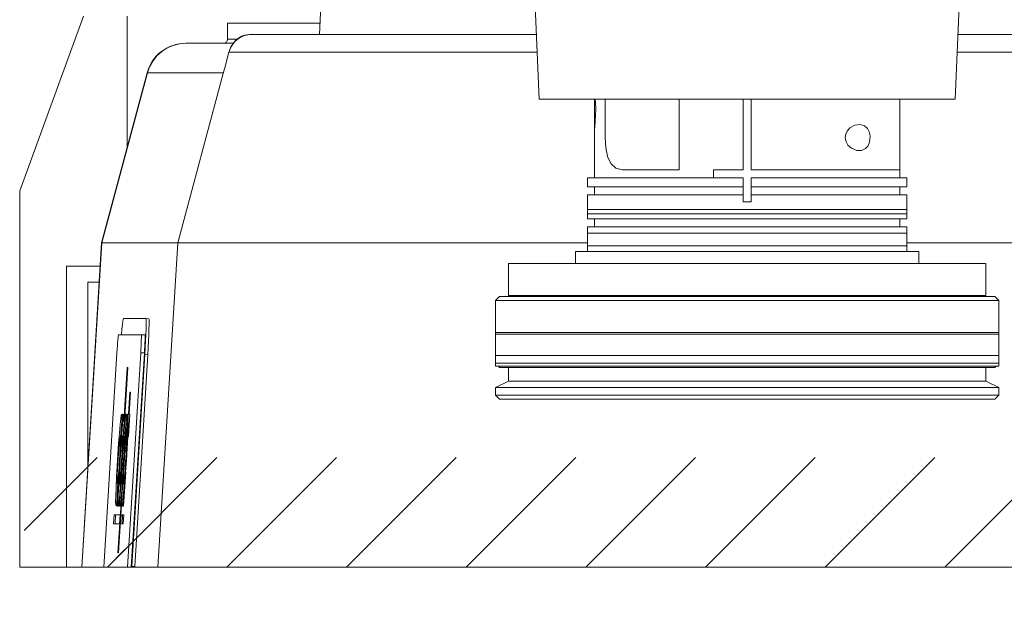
# Model space of a CAD drawing. Extents: x 13 to 426, y 7 to 274.
# Tile 8 of 17: x 172 to 209, y 80 to 102. Entities that reach past the tile are written whole.
import ezdxf

# ---------------------------------------------------------------- set-up
doc = ezdxf.new("R2010")
doc.units = 0
doc.header["$MEASUREMENT"] = 0
doc.header["$PDSIZE"] = -1
doc.styles.add('SLDTEXTSTYLE0', font='SIMPLEX', dxfattribs={"width": 0.75})
doc.dimstyles.new('SLDDIMSTYLE0', dxfattribs={"dimtxt": 4.233333, "dimasz": 3.9624, "dimexe": 3.175, "dimexo": 0.0625, "dimgap": 1.058333, "dimtad": 0, "dimtih": 1, "dimtoh": 1, "dimdec": 0, "dimlfac": 3.333333, "dimzin": 12, "dimdsep": 46, "dimtxsty": 'Standard', "dimsah": 1, "dimcen": 0.09, "dimclrd": 7, "dimclre": 7, "dimclrt": 7, "dimadec": 0, "dimazin": 0, "dimtfac": 1, "dimtdec": 4, "dimtofl": 0, "dimtmove": 0, "dimatfit": 3, "dimfxl": 1, "dimtolj": 1, "dimtzin": 12, "dimarcsym": 0})

# ---------------------------------------------------------------- blocks, each defined once
blk = doc.blocks.new('*D16')
at = {"color": 7}
for p, q in [((238.781, 108.773), (238.781, 121.473)), ((208.827, 108.773), (241.956, 108.773)), ((208.827, 105.773), (241.956, 105.773)), ((238.781, 96.322), (238.781, 105.773)), ((236.281, 96.322), (238.781, 96.322))]:
    blk.add_line(p, q, dxfattribs=at)
for p in [(207.557, 108.773), (207.557, 105.773)]:
    blk.add_point(p, dxfattribs=at)
for points in [[(238.781, 108.773), (239.442, 112.735), (238.121, 112.735)], [(238.781, 105.773), (238.121, 101.81), (239.442, 101.81)]]:
    blk.add_solid(points, dxfattribs=at)
at = {"color": 7, "insert": (230, 95.193), "char_height": 3.175, "attachment_point": 7, "style": 'SLDTEXTSTYLE0'}
blk.add_mtext('10', dxfattribs=at)
blk = doc.blocks.new('*D17')
at = {"color": 7}
for p, q in [((245.131, 119.273), (245.131, 131.973)), ((208.827, 119.273), (248.306, 119.273)), ((208.827, 105.773), (248.306, 105.773)), ((245.131, 105.773), (245.131, 93.073))]:
    blk.add_line(p, q, dxfattribs=at)
for p in [(207.557, 119.273), (207.557, 105.773)]:
    blk.add_point(p, dxfattribs=at)
for points in [[(245.131, 119.273), (245.792, 123.235), (244.471, 123.235)], [(245.131, 105.773), (244.471, 101.81), (245.792, 101.81)]]:
    blk.add_solid(points, dxfattribs=at)
at = {"color": 7, "insert": (242.785, 111.589), "char_height": 3.175, "attachment_point": 7, "style": 'SLDTEXTSTYLE0'}
blk.add_mtext('45', dxfattribs=at)

msp = doc.modelspace()

# ---------------------------------------------------------------- hatches: boundary and pattern name
h = msp.add_hatch()
h.set_pattern_fill('ANSI31', scale=25.4, style=0)
edge = h.paths.add_edge_path()
edge.add_line((174.107, 81.152), (174.107, 81.152))
edge.add_line((174.107, 81.152), (174.857, 81.152))
edge.add_line((174.857, 81.152), (174.857, 81.152))
edge.add_line((188.231, 81.152), (175.419, 81.152))
edge.add_line((188.231, 81.152), (188.231, 81.152))
edge.add_line((188.231, 81.152), (191.957, 81.152))
edge.add_line((191.957, 81.152), (206.957, 81.152))
edge.add_line((206.957, 81.152), (210.683, 81.152))
edge.add_line((210.683, 81.152), (210.683, 81.152))
edge.add_line((210.683, 81.152), (223.495, 81.152))
edge.add_line((224.057, 81.152), (224.057, 81.152))
edge.add_line((224.057, 81.152), (224.807, 81.152))
edge.add_line((224.807, 81.152), (224.807, 81.152))
edge.add_line((224.807, 81.152), (225.05, 81.152))
edge.add_line((225.05, 81.152), (225.197, 81.152))
edge.add_line((226.757, 81.152), (225.197, 81.152))
edge.add_line((226.757, 81.152), (226.757, 81.152))
edge.add_line((225.006, 81.152), (215.078, 81.152))
edge.add_line((215.078, 81.152), (215.078, 81.152))
edge.add_line((207.361, 81.152), (215.078, 81.152))
edge.add_line((191.554, 81.152), (207.361, 81.152))
edge.add_line((183.836, 81.152), (191.554, 81.152))
edge.add_line((183.836, 81.152), (183.836, 81.152))
edge.add_line((173.908, 81.152), (183.836, 81.152))
edge.add_line((172.157, 81.152), (172.157, 81.152))
edge.add_line((173.717, 81.152), (172.157, 81.152))
edge.add_line((173.717, 81.152), (173.865, 81.152))
edge.add_line((173.865, 81.152), (174.107, 81.152))
edge.add_arc((177.857, 81.152), 3, 144.3645, 180)
edge.add_arc((221.057, 81.152), 3, 0, 35.6355)
edge.add_arc((221.057, 81.152), 5.7, 0, 46.1426)
edge.add_arc((177.857, 81.152), 5.7, 133.8574, 180)
h = msp.add_hatch()
h.set_pattern_fill('ANSI31', scale=25.4, style=0)
edge = h.paths.add_edge_path()
edge.add_line((176.474, 81.152), (175.546, 81.152))
edge.add_line((176.363, 81.152), (176.345, 81.152))
edge.add_line((176.345, 81.152), (176.205, 81.152))
edge.add_line((176.205, 81.152), (175.312, 81.152))
edge.add_line((175.312, 81.152), (175.453, 81.152))
edge.add_line((175.453, 81.152), (175.435, 81.152))
edge.add_ellipse((176.869, 81.152), major_axis=(-22.178, 0), ratio=0.061049, start_angle=287.801, end_angle=291.9589)
edge.add_ellipse((176.02, 81.152), major_axis=(-22.178, 0), ratio=0.061049, start_angle=68.0411, end_angle=72.199)
h = msp.add_hatch()
h.set_pattern_fill('ANSI38', scale=25.4, style=0)
edge = h.paths.add_edge_path()
edge.add_line((193.797, 81.152), (193.398, 81.152))
edge.add_line((194.724, 81.152), (193.797, 81.152))
edge.add_line((195.124, 81.152), (194.724, 81.152))
edge.add_line((195.124, 81.152), (198.592, 81.152))
edge.add_line((198.991, 81.152), (198.592, 81.152))
edge.add_line((199.919, 81.152), (198.991, 81.152))
edge.add_line((200.318, 81.152), (199.919, 81.152))
edge.add_line((200.318, 81.152), (203.787, 81.152))
edge.add_line((204.186, 81.152), (203.787, 81.152))
edge.add_line((205.114, 81.152), (204.186, 81.152))
edge.add_line((205.513, 81.152), (205.114, 81.152))
edge.add_line((205.513, 81.152), (208.981, 81.152))
edge.add_line((209.38, 81.152), (208.981, 81.152))
edge.add_line((210.308, 81.152), (209.38, 81.152))
edge.add_line((210.707, 81.152), (210.308, 81.152))
edge.add_line((210.707, 81.152), (214.176, 81.152))
edge.add_line((214.575, 81.152), (214.176, 81.152))
edge.add_line((215.503, 81.152), (214.575, 81.152))
edge.add_line((215.902, 81.152), (215.503, 81.152))
edge.add_line((215.902, 81.152), (219.37, 81.152))
edge.add_line((219.77, 81.152), (219.37, 81.152))
edge.add_line((220.697, 81.152), (219.77, 81.152))
edge.add_line((221.096, 81.152), (220.697, 81.152))
edge.add_line((221.096, 81.152), (224.565, 81.152))
edge.add_line((224.964, 81.152), (224.565, 81.152))
edge.add_line((225.892, 81.152), (224.964, 81.152))
edge.add_line((226.348, 81.152), (225.892, 81.152))
edge.add_line((226.348, 81.152), (224.74, 81.152))
edge.add_line((224.74, 81.152), (224.74, 81.152))
edge.add_line((224.74, 81.152), (224.138, 81.152))
edge.add_line((224.138, 81.152), (224.138, 81.152))
edge.add_line((224.74, 81.152), (224.138, 81.152))
edge.add_line((224.74, 81.152), (224.74, 81.152))
edge.add_line((224.74, 81.152), (224.512, 81.152))
edge.add_line((224.512, 81.152), (214.047, 81.152))
edge.add_line((214.047, 81.152), (214.047, 81.152))
edge.add_line((212.131, 81.152), (212.131, 81.152))
edge.add_line((212.131, 81.152), (203.57, 81.152))
edge.add_line((203.57, 81.152), (203.57, 81.152))
edge.add_line((201.654, 81.152), (201.654, 81.152))
edge.add_line((201.654, 81.152), (193.092, 81.152))
edge.add_line((193.092, 81.152), (193.092, 81.152))
edge.add_line((191.176, 81.152), (191.176, 81.152))
edge.add_line((191.176, 81.152), (182.615, 81.152))
edge.add_line((182.615, 81.152), (182.615, 81.152))
edge.add_line((180.699, 81.152), (180.699, 81.152))
edge.add_line((180.699, 81.152), (174.402, 81.152))
edge.add_line((174.402, 81.152), (174.174, 81.152))
edge.add_line((174.174, 81.152), (174.174, 81.152))
edge.add_line((174.776, 81.152), (174.174, 81.152))
edge.add_line((174.776, 81.152), (174.776, 81.152))
edge.add_line((174.776, 81.152), (174.174, 81.152))
edge.add_line((174.174, 81.152), (174.174, 81.152))
edge.add_line((174.174, 81.152), (172.566, 81.152))
edge.add_line((173.022, 81.152), (172.566, 81.152))
edge.add_line((173.022, 81.152), (173.95, 81.152))
edge.add_line((174.349, 81.152), (173.95, 81.152))
edge.add_line((174.349, 81.152), (177.814, 81.152))
edge.add_line((178.213, 81.152), (177.814, 81.152))
edge.add_line((179.141, 81.152), (178.213, 81.152))
edge.add_line((179.54, 81.152), (179.141, 81.152))
edge.add_line((179.54, 81.152), (183.009, 81.152))
edge.add_line((183.408, 81.152), (183.009, 81.152))
edge.add_line((184.335, 81.152), (183.408, 81.152))
edge.add_line((184.734, 81.152), (184.335, 81.152))
edge.add_line((184.734, 81.152), (188.203, 81.152))
edge.add_line((188.602, 81.152), (188.203, 81.152))
edge.add_line((189.53, 81.152), (188.602, 81.152))
edge.add_line((189.929, 81.152), (189.53, 81.152))
edge.add_line((189.929, 81.152), (193.398, 81.152))
edge.add_spline(control_points=[(207.773, 81.152), (208.518, 81.152), (209.264, 81.152), (210.383, 81.152), (210.757, 81.152), (211.505, 81.152), (211.879, 81.152), (212.452, 81.152), (212.645, 81.152), (212.955, 81.152), (213.065, 81.152), (213.279, 81.152), (213.383, 81.152), (213.679, 81.152), (213.867, 81.152), (214.242, 81.152), (214.428, 81.152), (215.356, 81.152), (216.093, 81.152), (216.83, 81.152)], knot_values=[0, 0, 0, 0, 0.25, 0.25, 0.375, 0.375, 0.5, 0.5, 0.5625, 0.5625, 0.59375, 0.59375, 0.625, 0.625, 0.6875, 0.6875, 0.75, 0.75, 1, 1, 1, 1], degree=3, periodic=0)
edge.add_spline(control_points=[(197.295, 81.152), (198.041, 81.152), (198.786, 81.152), (199.906, 81.152), (200.279, 81.152), (201.028, 81.152), (201.402, 81.152), (201.975, 81.152), (202.167, 81.152), (202.478, 81.152), (202.588, 81.152), (202.802, 81.152), (202.906, 81.152), (203.202, 81.152), (203.389, 81.152), (203.765, 81.152), (203.951, 81.152), (204.879, 81.152), (205.616, 81.152), (206.353, 81.152)], knot_values=[0, 0, 0, 0, 0.25, 0.25, 0.375, 0.375, 0.5, 0.5, 0.5625, 0.5625, 0.59375, 0.59375, 0.625, 0.625, 0.6875, 0.6875, 0.75, 0.75, 1, 1, 1, 1], degree=3, periodic=0)
edge.add_spline(control_points=[(186.818, 81.152), (187.563, 81.152), (188.309, 81.152), (189.428, 81.152), (189.802, 81.152), (190.55, 81.152), (190.924, 81.152), (191.497, 81.152), (191.69, 81.152), (192, 81.152), (192.11, 81.152), (192.324, 81.152), (192.428, 81.152), (192.724, 81.152), (192.912, 81.152), (193.287, 81.152), (193.473, 81.152), (194.401, 81.152), (195.138, 81.152), (195.875, 81.152)], knot_values=[0, 0, 0, 0, 0.25, 0.25, 0.375, 0.375, 0.5, 0.5, 0.5625, 0.5625, 0.59375, 0.59375, 0.625, 0.625, 0.6875, 0.6875, 0.75, 0.75, 1, 1, 1, 1], degree=3, periodic=0)
edge.add_spline(control_points=[(176.34, 81.152), (177.086, 81.152), (177.831, 81.152), (178.951, 81.152), (179.324, 81.152), (180.073, 81.152), (180.447, 81.152), (181.02, 81.152), (181.212, 81.152), (181.523, 81.152), (181.633, 81.152), (181.847, 81.152), (181.951, 81.152), (182.247, 81.152), (182.434, 81.152), (182.81, 81.152), (182.996, 81.152), (183.924, 81.152), (184.661, 81.152), (185.398, 81.152)], knot_values=[0, 0, 0, 0, 0.25, 0.25, 0.375, 0.375, 0.5, 0.5, 0.5625, 0.5625, 0.59375, 0.59375, 0.625, 0.625, 0.6875, 0.6875, 0.75, 0.75, 1, 1, 1, 1], degree=3, periodic=0)
h = msp.add_hatch()
h.set_pattern_fill('ANSI31', scale=25.4, style=0)
edge = h.paths.add_edge_path()
edge.add_line((182.931, 81.152), (182.931, 81.152))
edge.add_line((182.931, 81.152), (174.707, 81.152))
edge.add_line((174.707, 81.152), (174.707, 81.152))
edge.add_line((182.931, 81.152), (174.707, 81.152))
h = msp.add_hatch()
h.set_pattern_fill('ANSI31', scale=25.4, style=0)
edge = h.paths.add_edge_path()
edge.add_line((178.228, 81.152), (178.228, 81.152))
edge.add_line((178.228, 81.152), (181.218, 81.152))
edge.add_line((181.218, 81.152), (181.218, 81.152))
edge.add_line((181.218, 81.152), (181.443, 81.152))
edge.add_line((181.443, 81.152), (181.443, 81.152))
edge.add_line((178.228, 81.152), (181.443, 81.152))
h = msp.add_hatch()
h.set_pattern_fill('ANSI31', scale=25.4, style=0)
edge = h.paths.add_edge_path()
edge.add_line((178.228, 81.152), (185.086, 81.152))
edge.add_line((178.228, 81.152), (178.228, 81.152))
edge.add_line((178.228, 81.152), (185.086, 81.152))
edge.add_line((185.086, 81.152), (185.086, 81.152))
h = msp.add_hatch()
h.set_pattern_fill('ANSI38', scale=25.4, style=0)
edge = h.paths.add_edge_path()
edge.add_line((178.228, 81.152), (178.228, 81.152))
edge.add_line((181.392, 81.152), (178.228, 81.152))
edge.add_line((181.392, 81.152), (181.392, 81.152))
edge.add_line((181.392, 81.152), (178.228, 81.152))
h = msp.add_hatch()
h.set_pattern_fill('ANSI38', scale=25.4, style=0)
edge = h.paths.add_edge_path()
edge.add_line((184.966, 81.152), (178.393, 81.152))
edge.add_line((184.966, 81.152), (184.966, 81.152))
edge.add_line((184.966, 81.152), (178.393, 81.152))
edge.add_line((178.393, 81.152), (178.393, 81.152))
h = msp.add_hatch()
h.set_pattern_fill('ANSI38', scale=25.4, style=0)
edge = h.paths.add_edge_path()
edge.add_line((218.507, 81.152), (218.507, 81.152))
edge.add_line((180.407, 81.152), (218.507, 81.152))
edge.add_line((180.407, 81.152), (180.407, 81.152))
edge.add_line((218.507, 81.152), (180.407, 81.152))
h = msp.add_hatch()
h.set_pattern_fill('ANSI31', scale=25.4, style=0)
edge = h.paths.add_edge_path()
edge.add_line((185.086, 81.152), (185.086, 81.152))
edge.add_line((181.871, 81.152), (185.086, 81.152))
edge.add_line((181.871, 81.152), (181.871, 81.152))
edge.add_line((181.871, 81.152), (182.095, 81.152))
edge.add_line((182.095, 81.152), (182.095, 81.152))
edge.add_line((182.095, 81.152), (185.086, 81.152))
h = msp.add_hatch()
h.set_pattern_fill('ANSI38', scale=25.4, style=0)
edge = h.paths.add_edge_path()
edge.add_line((184.895, 81.152), (184.895, 81.152))
edge.add_line((184.895, 81.152), (181.922, 81.152))
edge.add_line((181.922, 81.152), (181.922, 81.152))
edge.add_line((184.895, 81.152), (181.922, 81.152))
h = msp.add_hatch()
h.set_pattern_fill('ANSI38', scale=25.4, style=0)
edge = h.paths.add_edge_path()
edge.add_line((186.732, 81.152), (187.204, 81.152))
edge.add_line((186.732, 81.152), (186.732, 81.152))
edge.add_line((187.204, 81.152), (186.732, 81.152))
edge.add_line((187.204, 81.152), (187.204, 81.152))
h = msp.add_hatch()
h.set_pattern_fill('ANSI31', scale=25.4, style=0)
edge = h.paths.add_edge_path()
edge.add_line((188.705, 81.152), (188.705, 81.152))
edge.add_line((188.705, 81.152), (191.696, 81.152))
edge.add_line((191.696, 81.152), (191.696, 81.152))
edge.add_line((191.696, 81.152), (191.92, 81.152))
edge.add_line((191.92, 81.152), (191.92, 81.152))
edge.add_line((188.705, 81.152), (191.92, 81.152))
h = msp.add_hatch()
h.set_pattern_fill('ANSI31', scale=25.4, style=0)
edge = h.paths.add_edge_path()
edge.add_line((188.705, 81.152), (188.705, 81.152))
edge.add_line((188.705, 81.152), (195.563, 81.152))
edge.add_line((195.563, 81.152), (195.563, 81.152))
edge.add_line((188.705, 81.152), (195.563, 81.152))
h = msp.add_hatch()
h.set_pattern_fill('ANSI38', scale=25.4, style=0)
edge = h.paths.add_edge_path()
edge.add_line((191.869, 81.152), (188.705, 81.152))
edge.add_line((191.869, 81.152), (191.869, 81.152))
edge.add_line((191.869, 81.152), (188.705, 81.152))
edge.add_line((188.705, 81.152), (188.705, 81.152))
h = msp.add_hatch()
h.set_pattern_fill('ANSI38', scale=25.4, style=0)
edge = h.paths.add_edge_path()
edge.add_line((195.443, 81.152), (188.871, 81.152))
edge.add_line((195.443, 81.152), (195.443, 81.152))
edge.add_line((195.443, 81.152), (188.871, 81.152))
edge.add_line((188.871, 81.152), (188.871, 81.152))
h = msp.add_hatch()
h.set_pattern_fill('ANSI31', scale=25.4, style=0)
edge = h.paths.add_edge_path()
edge.add_line((205.324, 81.152), (208.449, 81.152))
edge.add_line((205.324, 81.152), (205.324, 81.152))
edge.add_line((193.59, 81.152), (205.324, 81.152))
edge.add_line((193.59, 81.152), (193.59, 81.152))
edge.add_line((190.465, 81.152), (193.59, 81.152))
edge.add_line((190.465, 81.152), (190.465, 81.152))
edge.add_line((193.59, 81.152), (190.465, 81.152))
edge.add_line((193.59, 81.152), (193.59, 81.152))
edge.add_line((195.723, 81.152), (193.59, 81.152))
edge.add_line((195.723, 81.152), (195.723, 81.152))
edge.add_line((203.191, 81.152), (195.723, 81.152))
edge.add_line((203.191, 81.152), (203.191, 81.152))
edge.add_line((205.324, 81.152), (203.191, 81.152))
edge.add_line((205.324, 81.152), (205.324, 81.152))
edge.add_line((208.449, 81.152), (205.324, 81.152))
edge.add_line((208.449, 81.152), (208.449, 81.152))
h = msp.add_hatch()
h.set_pattern_fill('ANSI31', scale=25.4, style=0)
edge = h.paths.add_edge_path()
edge.add_line((195.563, 81.152), (195.563, 81.152))
edge.add_line((192.348, 81.152), (195.563, 81.152))
edge.add_line((192.348, 81.152), (192.348, 81.152))
edge.add_line((192.348, 81.152), (192.573, 81.152))
edge.add_line((192.573, 81.152), (192.573, 81.152))
edge.add_line((192.573, 81.152), (195.563, 81.152))
h = msp.add_hatch()
h.set_pattern_fill('ANSI38', scale=25.4, style=0)
edge = h.paths.add_edge_path()
edge.add_line((195.373, 81.152), (192.399, 81.152))
edge.add_line((195.373, 81.152), (195.373, 81.152))
edge.add_line((195.373, 81.152), (192.399, 81.152))
edge.add_line((192.399, 81.152), (192.399, 81.152))
h = msp.add_hatch()
h.set_pattern_fill('ANSI38', scale=25.4, style=0)
edge = h.paths.add_edge_path()
edge.add_line((197.209, 81.152), (197.682, 81.152))
edge.add_line((197.209, 81.152), (197.209, 81.152))
edge.add_line((197.682, 81.152), (197.209, 81.152))
edge.add_line((197.682, 81.152), (197.682, 81.152))
h = msp.add_hatch()
h.set_pattern_fill('ANSI31', scale=25.4, style=0)
edge = h.paths.add_edge_path()
edge.add_line((199.183, 81.152), (199.183, 81.152))
edge.add_line((199.183, 81.152), (202.173, 81.152))
edge.add_line((202.173, 81.152), (202.173, 81.152))
edge.add_line((202.173, 81.152), (202.398, 81.152))
edge.add_line((202.398, 81.152), (202.398, 81.152))
edge.add_line((199.183, 81.152), (202.398, 81.152))
h = msp.add_hatch()
h.set_pattern_fill('ANSI31', scale=25.4, style=0)
edge = h.paths.add_edge_path()
edge.add_line((199.183, 81.152), (199.183, 81.152))
edge.add_line((199.183, 81.152), (206.041, 81.152))
edge.add_line((206.041, 81.152), (206.041, 81.152))
edge.add_line((199.183, 81.152), (206.041, 81.152))
h = msp.add_hatch()
h.set_pattern_fill('ANSI38', scale=25.4, style=0)
edge = h.paths.add_edge_path()
edge.add_line((199.183, 81.152), (199.183, 81.152))
edge.add_line((202.347, 81.152), (199.183, 81.152))
edge.add_line((202.347, 81.152), (202.347, 81.152))
edge.add_line((202.347, 81.152), (199.183, 81.152))
h = msp.add_hatch()
h.set_pattern_fill('ANSI38', scale=25.4, style=0)
edge = h.paths.add_edge_path()
edge.add_line((205.921, 81.152), (199.348, 81.152))
edge.add_line((205.921, 81.152), (205.921, 81.152))
edge.add_line((205.921, 81.152), (199.348, 81.152))
edge.add_line((199.348, 81.152), (199.348, 81.152))
h = msp.add_hatch()
h.set_pattern_fill('ANSI31', scale=25.4, style=0)
edge = h.paths.add_edge_path()
edge.add_line((206.041, 81.152), (206.041, 81.152))
edge.add_line((202.826, 81.152), (206.041, 81.152))
edge.add_line((202.826, 81.152), (202.826, 81.152))
edge.add_line((202.826, 81.152), (203.05, 81.152))
edge.add_line((203.05, 81.152), (203.05, 81.152))
edge.add_line((203.05, 81.152), (206.041, 81.152))
h = msp.add_hatch()
h.set_pattern_fill('ANSI38', scale=25.4, style=0)
edge = h.paths.add_edge_path()
edge.add_line((205.85, 81.152), (205.85, 81.152))
edge.add_line((205.85, 81.152), (202.877, 81.152))
edge.add_line((202.877, 81.152), (202.877, 81.152))
edge.add_line((205.85, 81.152), (202.877, 81.152))
h = msp.add_hatch()
h.set_pattern_fill('ANSI38', scale=25.4, style=0)
edge = h.paths.add_edge_path()
edge.add_line((207.687, 81.152), (208.159, 81.152))
edge.add_line((207.687, 81.152), (207.687, 81.152))
edge.add_line((208.159, 81.152), (207.687, 81.152))
edge.add_line((208.159, 81.152), (208.159, 81.152))

# ---------------------------------------------------------------- linework, layer by layer
at = {"color": 7, "linetype": 'Continuous', "lineweight": 15}
for p, q in [((183.494, 103.223), (183.407, 101.153)), ((191.461, 103.223), (191.657, 98.723)), ((207.257, 98.723), (207.454, 103.223)), ((172.157, 95.276), (174.548, 101.846)), ((176.191, 101.846), (176.191, 96.919)), ((179.957, 101.573), (179.957, 100.973)), ((183.425, 101.573), (179.957, 101.573)), ((179.957, 100.973), (180.305, 100.973)), ((180.777, 101.153), (180.609, 101.132)), ((180.777, 101.153), (180.874, 101.153)), ((180.874, 101.153), (191.532, 101.153)), ((207.382, 101.153), (218.04, 101.153)), ((178.388, 100.823), (178.397, 100.823)), ((178.397, 100.823), (180.166, 100.823)), ((191.58, 100.486), (180.005, 100.486)), ((218.909, 100.486), (207.334, 100.486)), ((179.805, 99.741), (179.821, 99.793)), ((176.939, 99.711), (175.227, 93.323)), ((176.948, 99.711), (175.237, 93.323)), ((176.948, 99.711), (176.939, 99.711)), ((179.797, 99.711), (176.948, 99.711)), ((179.805, 99.741), (178.086, 93.323)), ((179.805, 99.741), (179.797, 99.711)), ((191.657, 98.723), (207.257, 98.723)), ((193.723, 98.723), (193.723, 95.776)), ((194.123, 98.723), (194.123, 97.285)), ((196.904, 98.723), (196.904, 96.066)), ((199.308, 96.074), (199.308, 98.723)), ((199.606, 96.074), (199.606, 98.723)), ((205.191, 96.074), (205.191, 98.723)), ((205.191, 97.621), (205.191, 98.723)), ((193.723, 97.526), (193.723, 95.776)), ((205.191, 95.776), (205.191, 96.526)), ((193.46, 95.776), (193.46, 95.426)), ((199.308, 95.776), (193.46, 95.776)), ((194.784, 96.066), (196.904, 96.066)), ((199.308, 96.074), (198.197, 96.074)), ((198.197, 95.776), (198.197, 96.074)), ((199.308, 95.426), (199.308, 95.776)), ((205.191, 96.074), (199.606, 96.074)), ((205.454, 95.776), (199.606, 95.776)), ((199.606, 95.426), (199.606, 95.776)), ((205.454, 95.426), (205.454, 95.776)), ((199.308, 95.426), (193.46, 95.426)), ((193.723, 95.426), (193.723, 95.129)), ((193.723, 95.426), (193.723, 95.129)), ((199.308, 95.129), (199.308, 95.426)), ((205.454, 95.426), (199.606, 95.426)), ((199.606, 95.129), (199.606, 95.426)), ((205.191, 95.129), (205.191, 95.426)), ((205.191, 95.129), (205.191, 95.426)), ((172.157, 95.276), (172.157, 81.152)), ((193.46, 95.129), (193.46, 94.412)), ((199.308, 95.129), (193.46, 95.129)), ((199.308, 94.872), (199.308, 95.129)), ((205.454, 95.129), (199.606, 95.129)), ((199.606, 94.872), (199.606, 95.129)), ((205.454, 94.412), (205.454, 95.129)), ((199.606, 94.872), (199.308, 94.872)), ((193.46, 94.576), (193.46, 94.226)), ((205.454, 94.576), (193.46, 94.576)), ((205.454, 94.412), (193.46, 94.412)), ((205.454, 94.226), (205.454, 94.576)), ((205.454, 94.226), (193.46, 94.226)), ((193.46, 93.929), (193.46, 93.212)), ((205.454, 93.929), (193.46, 93.929)), ((193.723, 94.226), (193.723, 93.929)), ((205.191, 93.929), (205.191, 94.226)), ((205.454, 93.212), (205.454, 93.929)), ((193.46, 93.696), (193.46, 93.003)), ((205.454, 93.696), (193.46, 93.696)), ((205.454, 93.003), (205.454, 93.696)), ((175.227, 93.323), (174.483, 81.152)), ((175.237, 93.323), (174.493, 81.152)), ((175.227, 93.323), (175.237, 93.323)), ((175.237, 93.323), (178.086, 93.323)), ((178.086, 93.323), (177.342, 81.152)), ((193.46, 93.323), (178.086, 93.323)), ((193.483, 93.212), (193.46, 93.212)), ((205.454, 93.212), (193.483, 93.212)), ((220.828, 93.323), (205.454, 93.323)), ((193.018, 93.003), (193.018, 92.553)), ((193.018, 93.003), (205.896, 93.003)), ((205.896, 92.553), (205.896, 93.003)), ((173.908, 81.152), (173.908, 92.456)), ((175.174, 92.456), (173.908, 92.456)), ((190.504, 92.553), (190.504, 91.319)), ((190.504, 92.553), (208.411, 92.553)), ((208.411, 91.319), (208.411, 92.553)), ((174.707, 91.856), (174.707, 84.821)), ((175.137, 91.856), (174.707, 91.856)), ((190.161, 91.319), (190.008, 91.166)), ((208.753, 91.319), (190.161, 91.319)), ((190.504, 91.353), (190.504, 91.319)), ((190.504, 91.353), (208.411, 91.353)), ((208.411, 91.319), (208.411, 91.353)), ((208.906, 91.166), (208.753, 91.319)), ((190.008, 91.166), (190.008, 89.894)), ((208.906, 91.166), (190.008, 91.166)), ((208.906, 89.894), (208.906, 91.166)), ((176.894, 90.485), (176.045, 90.485)), ((176.894, 90.485), (177.005, 90.478)), ((176.718, 89.878), (175.866, 89.878)), ((176.718, 89.878), (176.858, 89.869)), ((190.008, 89.966), (190.008, 88.694)), ((190.044, 89.966), (190.008, 89.966)), ((208.906, 89.894), (190.008, 89.894)), ((208.906, 89.966), (190.044, 89.966)), ((208.906, 88.694), (208.906, 89.966)), ((175.805, 89.202), (175.312, 81.152)), ((176.205, 81.152), (176.697, 89.202)), ((176.837, 89.193), (176.345, 81.152)), ((176.365, 81.185), (176.851, 89.133)), ((176.476, 81.178), (176.962, 89.126)), ((176.837, 89.193), (176.697, 89.202)), ((176.962, 89.126), (176.851, 89.133)), ((190.008, 89.101), (190.008, 88.804)), ((208.906, 89.101), (190.008, 89.101)), ((208.906, 88.804), (208.906, 89.101)), ((190.008, 88.804), (208.906, 88.804)), ((190.044, 88.694), (190.008, 88.694)), ((208.906, 88.694), (190.044, 88.694)), ((190.119, 88.694), (190.161, 88.652)), ((208.753, 88.652), (208.796, 88.694)), ((176.193, 88.65), (176.068, 86.608)), ((176.102, 86.771), (176.217, 88.65)), ((176.193, 88.65), (176.217, 88.65)), ((176.193, 88.65), (176.217, 88.648)), ((208.753, 88.652), (190.161, 88.652)), ((190.504, 88.652), (190.504, 88.132)), ((208.411, 88.132), (208.411, 88.652)), ((190.504, 88.132), (190.008, 87.901)), ((190.538, 88.132), (190.504, 88.132)), ((208.411, 88.132), (190.538, 88.132)), ((208.906, 87.901), (208.411, 88.132)), ((176.29, 87.723), (176.239, 86.89)), ((176.316, 87.723), (176.265, 86.89)), ((176.29, 87.723), (176.316, 87.723)), ((176.29, 87.723), (176.316, 87.721)), ((190.008, 87.901), (190.008, 87.604)), ((190.044, 87.901), (190.008, 87.901)), ((190.008, 87.604), (190.161, 87.452)), ((190.008, 87.604), (208.906, 87.604)), ((208.906, 87.901), (190.044, 87.901)), ((208.753, 87.452), (208.906, 87.604)), ((208.906, 87.604), (208.906, 87.901)), ((208.753, 87.452), (190.161, 87.452)), ((176.007, 86.89), (175.99, 86.608)), ((176.007, 86.89), (176.031, 86.89)), ((176.007, 86.89), (176.031, 86.888)), ((176.024, 86.771), (176.031, 86.89)), ((176.154, 86.771), (176.161, 86.89)), ((176.161, 86.89), (176.187, 86.89)), ((176.161, 86.89), (176.187, 86.888)), ((176.161, 86.055), (176.212, 86.889)), ((176.215, 86.889), (176.164, 86.056)), ((176.187, 86.89), (176.172, 86.642)), ((176.232, 86.89), (176.239, 86.89)), ((176.232, 86.89), (176.29, 86.886)), ((176.29, 86.89), (176.239, 86.056)), ((176.239, 86.89), (176.29, 86.887)), ((176.29, 86.89), (176.265, 86.89)), ((176.265, 86.89), (176.29, 86.888)), ((176.29, 86.886), (176.29, 86.886)), ((175.836, 83.693), (176.016, 86.643)), ((176.094, 86.643), (175.914, 83.693)), ((175.956, 85.598), (176.023, 86.704)), ((175.99, 86.608), (176.007, 86.607)), ((176.023, 86.704), (176.069, 86.701)), ((176.03, 84.737), (176.146, 86.643)), ((176.101, 86.704), (176.034, 85.598)), ((176.055, 86.271), (176.075, 86.607)), ((176.068, 86.608), (176.085, 86.607)), ((176.147, 86.704), (176.079, 85.598)), ((176.101, 86.704), (176.147, 86.701)), ((176.154, 86.771), (176.18, 86.77)), ((176.172, 86.642), (176.197, 86.641)), ((175.959, 86.055), (175.928, 86.056)), ((176.037, 86.055), (176.006, 86.056)), ((176.189, 86.056), (176.044, 83.693)), ((176.107, 86.055), (176.084, 86.057)), ((176.157, 85.598), (176.178, 85.945)), ((176.189, 86.056), (176.164, 86.056)), ((176.168, 85.945), (176.178, 85.945)), ((176.168, 85.945), (176.178, 85.945)), ((176.188, 85.615), (176.215, 86.056)), ((176.189, 86.056), (176.206, 86.055)), ((176.215, 86.056), (176.239, 86.056)), ((176.031, 85.548), (175.984, 84.787)), ((176.076, 85.548), (176.03, 84.787)), ((176.031, 85.548), (176.076, 85.548)), ((176.076, 85.545), (176.031, 85.548)), ((175.835, 83.631), (175.903, 84.737)), ((175.981, 84.737), (175.913, 83.631)), ((176.027, 84.737), (175.959, 83.631)), ((175.966, 83.693), (176.023, 84.626)), ((175.984, 84.787), (176.03, 84.787)), ((176.023, 84.626), (176.045, 84.626)), ((176.023, 84.626), (176.045, 84.625)), ((176.053, 84.737), (176.03, 84.737)), ((176.037, 83.631), (176.105, 84.737)), ((176.055, 83.446), (176.133, 84.72)), ((175.82, 84.279), (175.851, 84.277)), ((175.898, 84.279), (175.929, 84.277)), ((175.976, 84.279), (175.998, 84.277)), ((176.054, 84.279), (176.077, 84.277)), ((175.899, 83.727), (175.92, 84.064)), ((175.814, 83.728), (175.796, 83.446)), ((175.814, 83.728), (175.831, 83.727)), ((175.828, 83.564), (175.821, 83.446)), ((175.835, 83.631), (175.881, 83.628)), ((175.843, 81.685), (175.958, 83.564)), ((175.869, 81.685), (175.992, 83.693)), ((175.874, 83.446), (175.892, 83.728)), ((175.892, 83.728), (175.909, 83.727)), ((175.906, 83.564), (175.899, 83.446)), ((175.913, 83.631), (175.959, 83.628)), ((175.958, 83.564), (175.984, 83.563)), ((175.992, 83.693), (176.041, 83.69)), ((176.029, 83.446), (176.036, 83.564)), ((176.036, 83.564), (176.062, 83.563)), ((175.796, 83.446), (175.821, 83.446)), ((175.874, 83.446), (175.899, 83.446)), ((176.055, 83.446), (176.029, 83.446)), ((175.677, 82.779), (175.698, 83.112)), ((175.677, 82.779), (175.907, 82.779)), ((175.698, 83.112), (175.927, 83.112)), ((175.698, 83.112), (175.756, 83.109)), ((175.735, 82.779), (175.756, 83.109)), ((175.756, 83.109), (175.927, 83.109)), ((175.907, 82.779), (175.927, 83.112)), ((175.96, 83.112), (175.939, 82.779)), ((175.939, 82.779), (176.039, 82.779)), ((175.96, 83.112), (176.059, 83.112)), ((175.96, 83.112), (176.018, 83.109)), ((175.997, 82.779), (176.018, 83.109)), ((176.018, 83.109), (176.059, 83.109)), ((176.059, 83.112), (176.039, 82.779)), ((175.843, 81.685), (175.869, 81.685)), ((172.157, 81.152), (173.908, 81.152)), ((173.908, 81.152), (174.483, 81.152)), ((174.493, 81.152), (174.483, 81.152)), ((175.312, 81.152), (174.493, 81.152)), ((176.205, 81.152), (175.312, 81.152)), ((176.345, 81.152), (176.205, 81.152)), ((176.363, 81.152), (176.345, 81.152)), ((176.474, 81.152), (176.363, 81.152)), ((176.365, 81.185), (176.476, 81.178)), ((177.342, 81.152), (176.474, 81.152)), ((177.342, 81.152), (221.572, 81.152))]:
    msp.add_line(p, q, dxfattribs=at)
at = {"color": 7, "linetype": 'Continuous', "lineweight": 15, "flags": 128}
for points in [[(180.874, 101.153), (180.736, 101.142), (180.601, 101.11), (180.473, 101.059), (180.354, 100.988), (180.248, 100.899), (180.156, 100.796), (180.081, 100.679), (180.025, 100.553)], [(180.609, 101.132), (180.483, 101.087), (180.364, 101.019), (180.256, 100.928), (180.162, 100.818), (180.084, 100.691), (180.025, 100.553)], [(176.948, 99.711), (177.031, 99.942), (177.15, 100.156), (177.302, 100.348), (177.484, 100.513), (177.69, 100.646), (177.915, 100.743), (178.152, 100.803), (178.397, 100.823)], [(180.025, 100.553), (180.013, 100.514), (180.005, 100.486)], [(180.005, 100.486), (179.85, 99.906), (179.805, 99.741)], [(179.805, 99.741), (179.798, 99.715), (179.797, 99.711)], [(179.805, 99.741), (179.805, 99.741), (179.805, 99.741), (179.805, 99.741), (179.805, 99.741), (179.805, 99.741), (179.805, 99.741), (179.805, 99.741), (179.805, 99.741)], [(193.754, 98.723), (193.763, 98.603), (193.772, 98.361), (193.77, 98.11), (193.758, 97.88), (193.742, 97.692), (193.728, 97.569), (193.723, 97.526), (193.723, 97.526)], [(203.138, 97.285), (203.157, 97.409), (203.206, 97.517), (203.314, 97.644), (203.499, 97.752), (203.695, 97.779), (203.862, 97.724), (203.97, 97.621), (204.034, 97.497), (204.067, 97.343), (204.064, 97.201), (204.035, 97.076), (203.981, 96.965), (203.897, 96.872), (203.745, 96.799), (203.576, 96.798), (203.37, 96.884), (203.241, 97.003), (203.172, 97.12), (203.142, 97.231), (203.138, 97.285)], [(205.186, 97.076), (205.187, 97.323), (205.19, 97.542), (205.19, 97.621)], [(194.123, 97.285), (194.147, 96.906), (194.22, 96.57), (194.344, 96.306), (194.525, 96.133), (194.772, 96.066), (194.784, 96.066)], [(205.191, 96.526), (205.19, 96.673), (205.186, 96.906), (205.186, 97.076)], [(176.045, 90.485), (176.035, 90.459), (176.023, 90.382), (176.009, 90.257), (175.993, 90.089), (175.975, 89.884), (175.975, 89.878)], [(176.851, 89.133), (176.866, 89.397), (176.88, 89.65), (176.89, 89.884), (176.898, 90.089), (176.902, 90.257), (176.903, 90.382), (176.9, 90.459), (176.894, 90.485)], [(177.005, 90.478), (177.011, 90.452), (177.014, 90.375), (177.013, 90.25), (177.008, 90.082), (177.001, 89.877), (176.99, 89.644), (176.977, 89.39), (176.962, 89.126)], [(175.866, 89.878), (175.861, 89.865), (175.855, 89.826), (175.848, 89.764), (175.84, 89.68), (175.831, 89.577), (175.822, 89.46), (175.813, 89.334), (175.805, 89.202)], [(176.697, 89.202), (176.705, 89.334), (176.711, 89.46), (176.717, 89.577), (176.72, 89.68), (176.722, 89.764), (176.723, 89.826), (176.722, 89.865), (176.718, 89.878)], [(176.858, 89.869), (176.861, 89.856), (176.863, 89.818), (176.862, 89.755), (176.86, 89.671), (176.856, 89.569), (176.851, 89.452), (176.844, 89.325), (176.837, 89.193)], [(175.99, 86.608), (175.99, 86.798), (175.983, 86.885), (175.969, 86.862), (175.948, 86.731), (175.924, 86.501), (175.895, 86.186), (175.866, 85.806), (175.837, 85.385), (175.811, 84.95), (175.788, 84.53), (175.771, 84.149), (175.76, 83.834), (175.757, 83.604), (175.761, 83.473), (175.773, 83.45), (175.79, 83.537), (175.814, 83.728)], [(176.068, 86.608), (176.069, 86.719), (176.068, 86.803), (176.065, 86.86), (176.06, 86.887), (176.053, 86.885), (176.045, 86.853), (176.035, 86.793), (176.023, 86.704)], [(176.044, 83.693), (176.071, 83.967), (176.1, 84.319), (176.13, 84.728), (176.158, 85.165), (176.184, 85.602), (176.204, 86.011), (176.218, 86.364), (176.224, 86.64), (176.223, 86.818), (176.215, 86.889)], [(176.147, 86.704), (176.146, 86.784), (176.144, 86.843), (176.141, 86.878), (176.135, 86.89), (176.129, 86.878), (176.121, 86.843), (176.112, 86.784), (176.101, 86.704)], [(176.212, 86.889), (176.208, 86.882), (176.204, 86.868), (176.2, 86.847), (176.195, 86.819), (176.19, 86.785), (176.184, 86.744), (176.178, 86.696), (176.172, 86.642)], [(176.188, 85.615), (176.199, 85.828), (176.208, 86.031), (176.216, 86.221), (176.223, 86.395), (176.228, 86.552), (176.231, 86.687), (176.232, 86.801), (176.232, 86.89)], [(175.836, 83.693), (175.842, 83.967), (175.856, 84.321), (175.876, 84.73), (175.902, 85.168), (175.93, 85.606), (175.96, 86.015), (175.989, 86.368), (176.016, 86.643)], [(176.024, 86.771), (176.012, 86.658), (175.999, 86.525), (175.985, 86.373), (175.971, 86.206), (175.957, 86.025), (175.943, 85.833), (175.928, 85.631), (175.914, 85.423)], [(175.914, 83.693), (175.921, 83.967), (175.934, 84.321), (175.955, 84.73), (175.98, 85.168), (176.008, 85.606), (176.038, 86.015), (176.067, 86.368), (176.094, 86.643)], [(175.992, 86.607), (175.981, 86.498), (175.953, 86.182), (175.943, 86.056)], [(176.102, 86.771), (176.09, 86.658), (176.077, 86.525), (176.063, 86.373), (176.049, 86.206), (176.035, 86.025), (176.021, 85.833), (176.006, 85.631), (175.993, 85.423)], [(176.053, 84.737), (176.071, 85.009), (176.088, 85.284), (176.103, 85.557), (176.117, 85.819), (176.128, 86.065), (176.137, 86.288), (176.143, 86.482), (176.146, 86.643)], [(176.099, 85.424), (176.11, 85.632), (176.121, 85.833), (176.13, 86.026), (176.138, 86.207), (176.144, 86.374), (176.149, 86.525), (176.152, 86.658), (176.154, 86.771)], [(175.914, 85.423), (175.927, 85.704), (175.934, 85.918), (175.932, 86.037), (175.924, 86.047), (175.909, 85.947), (175.89, 85.749), (175.868, 85.478), (175.848, 85.168), (175.831, 84.858), (175.819, 84.587), (175.814, 84.389), (175.816, 84.288), (175.826, 84.298), (175.842, 84.418), (175.862, 84.631), (175.883, 84.912)], [(175.993, 85.423), (176.004, 85.658), (176.01, 85.852), (176.012, 85.986), (176.009, 86.051), (176.001, 86.041), (175.988, 85.956), (175.973, 85.804), (175.956, 85.598)], [(176.079, 85.598), (176.087, 85.788), (176.09, 85.933), (176.089, 86.025), (176.084, 86.057), (176.076, 86.025), (176.064, 85.933), (176.049, 85.788), (176.034, 85.598)], [(176.161, 86.055), (176.156, 86.036), (176.15, 85.998), (176.142, 85.94), (176.135, 85.864), (176.126, 85.773), (176.117, 85.667), (176.108, 85.55), (176.099, 85.424)], [(176.157, 85.598), (176.16, 85.651), (176.162, 85.702), (176.163, 85.751), (176.165, 85.796), (176.166, 85.839), (176.167, 85.878), (176.168, 85.913), (176.168, 85.945)], [(175.883, 84.912), (175.872, 84.704), (175.861, 84.503), (175.852, 84.31), (175.844, 84.129), (175.838, 83.962), (175.833, 83.811), (175.83, 83.678), (175.828, 83.564)], [(175.903, 84.737), (175.895, 84.531), (175.892, 84.379), (175.894, 84.294), (175.901, 84.284), (175.912, 84.349), (175.927, 84.484), (175.944, 84.677), (175.961, 84.912)], [(175.961, 84.912), (175.95, 84.704), (175.939, 84.503), (175.93, 84.31), (175.922, 84.129), (175.916, 83.962), (175.911, 83.811), (175.908, 83.678), (175.906, 83.564)], [(175.958, 83.564), (175.97, 83.678), (175.983, 83.811), (175.997, 83.962), (176.011, 84.129), (176.025, 84.31), (176.039, 84.503), (176.054, 84.704), (176.068, 84.912)], [(176.045, 84.626), (176.035, 84.484), (176.024, 84.347), (176.014, 84.216), (176.004, 84.093), (175.994, 83.978), (175.984, 83.872), (175.975, 83.777), (175.966, 83.693)], [(175.981, 84.737), (175.974, 84.548), (175.97, 84.402), (175.971, 84.31), (175.976, 84.279), (175.984, 84.31), (175.996, 84.402), (176.011, 84.548), (176.027, 84.737)], [(176.036, 83.564), (176.047, 83.663), (176.058, 83.778), (176.07, 83.908), (176.082, 84.05), (176.095, 84.204), (176.108, 84.368), (176.12, 84.541), (176.133, 84.72)], [(176.068, 84.912), (176.056, 84.677), (176.05, 84.484), (176.048, 84.349), (176.051, 84.284), (176.06, 84.294), (176.072, 84.379), (176.087, 84.531), (176.105, 84.737)], [(175.834, 84.278), (175.829, 84.146), (175.818, 83.831), (175.816, 83.728)], [(176.03, 83.69), (176.041, 83.807), (176.055, 83.958), (176.063, 84.061)], [(175.835, 83.631), (175.836, 83.543), (175.839, 83.482), (175.843, 83.45), (175.85, 83.448), (175.858, 83.476), (175.868, 83.532), (175.879, 83.617), (175.892, 83.728)], [(175.913, 83.631), (175.914, 83.551), (175.916, 83.493), (175.92, 83.457), (175.925, 83.446), (175.931, 83.457), (175.939, 83.493), (175.949, 83.551), (175.959, 83.631)], [(176.037, 83.631), (176.026, 83.545), (176.016, 83.486), (176.008, 83.453), (176.001, 83.447), (175.996, 83.469), (175.993, 83.517), (175.991, 83.592), (175.992, 83.693)], [(176.363, 81.152), (176.363, 81.156), (176.363, 81.16), (176.364, 81.164), (176.364, 81.168), (176.364, 81.173), (176.365, 81.177), (176.365, 81.181), (176.365, 81.185)], [(176.476, 81.178), (176.475, 81.175), (176.475, 81.172), (176.475, 81.168), (176.475, 81.165), (176.475, 81.162), (176.474, 81.158), (176.474, 81.155), (176.474, 81.152)]]:
    msp.add_lwpolyline(points, dxfattribs=at)
at = {"color": 7, "linetype": 'Continuous', "lineweight": 15}
for centre, radius, start, end in [((179.807, 100.973), 0.15, 270, 0), ((178.388, 99.323), 1.5, 90, 165)]:
    msp.add_arc(centre, radius, start, end, dxfattribs=at)

# ---------------------------------------------------------------- dimensions: what is measured, and where the dimension line sits
at = {"color": 7}
for base, p2, picture, middle in [((245.131, 119.273), (207.557, 119.273), '*D17', (245.131, 112.718)), ((238.781, 108.773), (207.557, 108.773), '*D16', (238.781, 96.322))]:
    dim = msp.add_linear_dim(base=base, p1=(207.557, 105.773), p2=p2, angle=90, dimstyle='SLDDIMSTYLE0', dxfattribs=at)
    dim.commit()
    dim.dimension.update_dxf_attribs({"geometry": picture, "text_midpoint": middle, "dimtype": 160})

doc.saveas('drawing.dxf')
